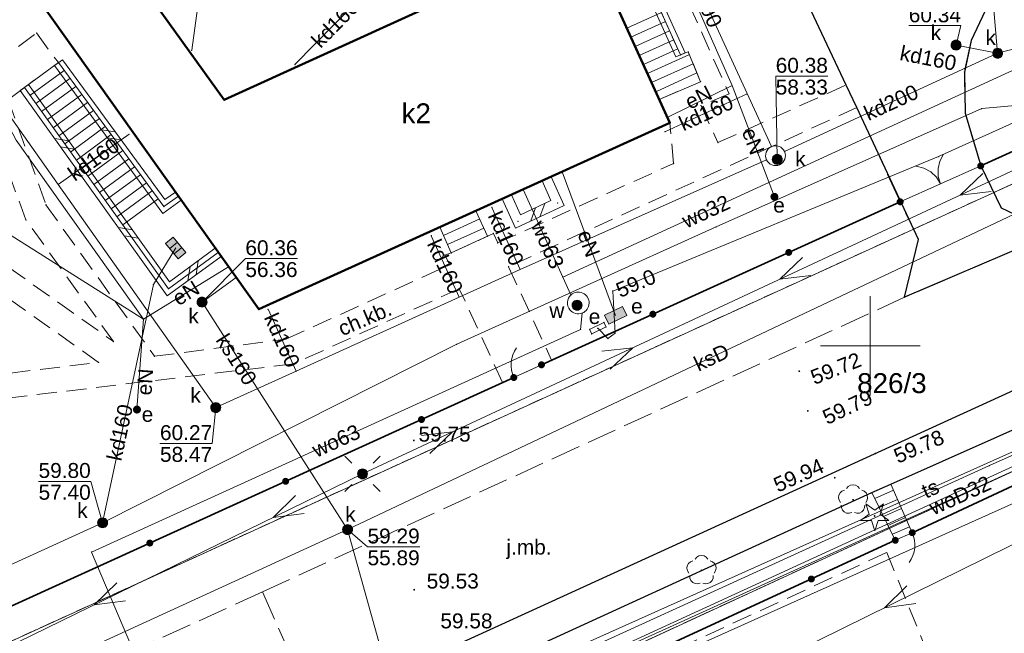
# Model space of a CAD drawing. Extents: x 6453237 to 6453735, y 5887843 to 5888051.
# Tile 6 of 11: x 6453307 to 6453357, y 5887886 to 5887916. Entities that reach past the tile are written whole.
import ezdxf
from ezdxf.enums import TextEntityAlignment as Align

# ---------------------------------------------------------------- set-up
doc = ezdxf.new("R2010")
doc.units = 0
doc.header["$PDSIZE"] = 0.75
for name, pattern in [('PRZER1-1', [2, 1, -1]), ('PRZER2-1', [3, 2, -1]), ('PRZER3-1', [4, 3, -1])]:
    doc.linetypes.add(name, pattern=pattern)
doc.layers.get('0').update_dxf_attribs({"linetype": 'CONTINUOUS', "lineweight": 13})
for name, color, linetype, lineweight in [('GESBZO', 7, 'CONTINUOUS', 50), ('GESBZO_O', 7, 'CONTINUOUS', 50), ('GESDZI', 7, 'CONTINUOUS', 18), ('GESDZI_O', 7, 'CONTINUOUS', 18), ('GESSCH', 7, 'CONTINUOUS', 18), ('GSLDSO', 7, 'CONTINUOUS', 18), ('GSLKBR', 7, 'CONTINUOUS', 18), ('GSLKFU', 7, 'CONTINUOUS', 18), ('GSLKOG', 7, 'CONTINUOUS', 35), ('GSLKRW', 7, 'CONTINUOUS', 25), ('GSLTZI', 7, 'PRZER2-1', 18), ('GSPPRB', 7, 'CONTINUOUS', 18), ('GSPWPS', 7, 'CONTINUOUS', 13), ('GSPWPS_O', 7, 'CONTINUOUS', 13), ('GSSKOA', 7, 'PRZER3-1', 18), ('GSSKOA_O', 7, 'PRZER3-1', 18), ('GSSKOD', 7, 'PRZER2-1', 18), ('GSSKOD_O', 7, 'PRZER2-1', 18), ('GSSOTW', 7, 'PRZER3-1', 18), ('GUPELA', 7, 'CONTINUOUS', 18), ('GUPIWZ', 7, 'CONTINUOUS', 18), ('GUPIWZ_O', 7, 'CONTINUOUS', 18), ('GUPPRZ', 7, 'CONTINUOUS', 18), ('GUPPRZ_O', 7, 'CONTINUOUS', 18), ('GUSIKP', 7, 'CONTINUOUS', 18)]:
    doc.layers.add(name, color=color, linetype=linetype, lineweight=lineweight)
for name, color, linetype, lineweight, true_color in [('GESKKL', 7, 'PRZER3-1', 18, 0x24bc24), ('GESUZY', 7, 'PRZER1-1', 18, 0x008000), ('GSPRDI', 7, 'CONTINUOUS', 18, 0x008000), ('GSPRDL', 7, 'CONTINUOUS', 18, 0x008000), ('GULEPR', 1, 'CONTINUOUS', 18, 0xff0000), ('GULEPR_O', 1, 'CONTINUOUS', 18, 0xff0000), ('GULGPR', 7, 'CONTINUOUS', 18, 0xbfbf00), ('GULKPR', 7, 'CONTINUOUS', 18, 0x803300), ('GULKPR_O', 7, 'CONTINUOUS', 18, 0x803300), ('GULTPR', 7, 'CONTINUOUS', 18, 0xff9100), ('GULTPR_O', 7, 'CONTINUOUS', 18, 0xff9100), ('GULWPR', 5, 'CONTINUOUS', 18, 0x0000ff), ('GULWPR_O', 5, 'CONTINUOUS', 18, 0x0000ff), ('GUPESE', 1, 'CONTINUOUS', 18, 0xff0000), ('GUPESE_O', 1, 'CONTINUOUS', 18, 0xff0000), ('GUPEUT', 1, 'CONTINUOUS', 18, 0xff0000), ('GUPEUT_O', 1, 'CONTINUOUS', 18, 0xff0000), ('GUPKKS', 7, 'CONTINUOUS', 18, 0x803300), ('GUPKSD', 7, 'CONTINUOUS', 18, 0x803300), ('GUPKSD_O', 7, 'CONTINUOUS', 18, 0x803300), ('GUSESE', 1, 'CONTINUOUS', 18, 0xff0000), ('GUSESE_O', 1, 'CONTINUOUS', 18, 0xff0000), ('GUSKSD', 7, 'CONTINUOUS', 18, 0x803300), ('GUSKSD_O', 7, 'CONTINUOUS', 18, 0x803300)]:
    doc.layers.add(name, color=color, linetype=linetype, lineweight=lineweight, true_color=true_color)
doc.styles.add('GEO-INFO', font='arial.ttf')

# ---------------------------------------------------------------- blocks, each defined once
blk = doc.blocks.new('KOLO')
blk.add_hatch(color=0).paths.add_polyline_path([(-0.5, 0), (-0.482963, -0.12941), (-0.433013, -0.25), (-0.353553, -0.353553), (-0.25, -0.433013), (-0.12941, -0.482963), (0, -0.5), (0.12941, -0.482963), (0.25, -0.433013), (0.353553, -0.353553), (0.433013, -0.25), (0.482963, -0.12941), (0.5, 0), (0.482963, 0.12941), (0.433013, 0.25), (0.353553, 0.353553), (0.25, 0.433013), (0.12941, 0.482963), (0, 0.5), (-0.12941, 0.482963), (-0.25, 0.433013), (-0.353553, 0.353553), (-0.433013, 0.25), (-0.482963, 0.12941)])
blk = doc.blocks.new('SPDLP')
blk.add_hatch(color=0).paths.add_polyline_path([(0, -0.09), (0.027812, -0.085595), (0.052901, -0.072812), (0.072812, -0.052901), (0.085595, -0.027812), (0.09, 0), (0.085595, 0.027812), (0.072812, 0.052901), (0.052901, 0.072812), (0.027812, 0.085595), (0, 0.09), (-0.027812, 0.085595), (-0.052901, 0.072812), (-0.072812, 0.052901), (-0.085595, 0.027812), (-0.09, 0), (-0.085595, -0.027812), (-0.072812, -0.052901), (-0.052901, -0.072812), (-0.027812, -0.085595)])
at = {"color": 0}
for points in [[(-0.648554, 1.126667), (-0.481106, 1.325358), (-0.255912, 1.454989), (0, 1.5), (0.255912, 1.454989), (0.481106, 1.325358), (0.648554, 1.126667)], [(-1.271938, -0.268652), (-1.40916, -0.048001), (-1.462858, 0.20623), (-1.426585, 0.463525), (-1.304695, 0.693003), (-1.11182, 0.867117), (-0.871109, 0.964971)], [(0.871109, 0.964971), (1.11182, 0.867117), (1.304695, 0.693003), (1.426585, 0.463525), (1.462858, 0.20623), (1.40916, -0.048001), (1.271938, -0.268652)], [(-0.137547, -1.292703), (-0.389802, -1.355024), (-0.648184, -1.327532), (-0.881678, -1.213525), (-1.062258, -1.026689), (-1.168249, -0.78945), (-1.186929, -0.530282)], [(1.186929, -0.530282), (1.168249, -0.78945), (1.062258, -1.026689), (0.881678, -1.213525), (0.648184, -1.327532), (0.389802, -1.355024), (0.137547, -1.292703)]]:
    blk.add_lwpolyline(points, dxfattribs=at)
blk = doc.blocks.new('SPDIP')
blk.add_hatch(color=0).paths.add_polyline_path([(0, -0.09), (0.027812, -0.085595), (0.052901, -0.072812), (0.072812, -0.052901), (0.085595, -0.027812), (0.09, 0), (0.085595, 0.027812), (0.072812, 0.052901), (0.052901, 0.072812), (0.027812, 0.085595), (0, 0.09), (-0.027812, 0.085595), (-0.052901, 0.072812), (-0.072812, 0.052901), (-0.085595, 0.027812), (-0.09, 0), (-0.085595, -0.027812), (-0.072812, -0.052901), (-0.052901, -0.072812), (-0.027812, -0.085595)])
at = {"color": 0}
blk.add_lwpolyline([(0.544942, 0.177062), (1.426676, -0.463555), (0.336792, -0.463555), (0, -1.500096), (-0.336792, -0.463555), (-1.426676, -0.463555), (-0.544942, 0.177062), (-0.881734, 1.213603), (0, 0.572986), (0.881734, 1.213603)], close=True, dxfattribs=at)
blk = doc.blocks.new('SUEP1')
at = {"color": 0}
blk.add_lwpolyline([(-1.5, -1), (1.5, 0), (-1.5, 1)], dxfattribs=at)
blk = doc.blocks.new('SUEO')
blk.add_hatch(color=0).paths.add_polyline_path([(-0.002174, 0.089974), (0.023762, 0.086807), (0.042561, 0.0793), (0.060131, 0.066965), (0.076266, 0.047786), (0.086234, 0.025762), (0.089972, 0.002226), (0.088646, -0.015553), (0.081114, -0.038994), (0.066834, -0.060276), (0.049699, -0.075033), (0.027576, -0.085671), (0.004027, -0.08991), (-0.019639, -0.087831), (-0.040932, -0.080154), (-0.059082, -0.067892), (-0.073734, -0.051607), (-0.08374, -0.032979), (-0.089221, -0.011817), (-0.089063, 0.012951), (-0.082571, 0.035806), (-0.069528, 0.057148), (-0.048957, 0.075519), (-0.026898, 0.085887)])
at = {"color": 0}
for points in [[(-1.767767, 1.767767), (-1.06066, 1.06066)], [(1.767767, 1.767767), (1.06066, 1.06066)], [(-1.767767, -1.767767), (-1.06066, -1.06066)], [(1.767767, -1.767767), (1.06066, -1.06066)]]:
    blk.add_lwpolyline(points, dxfattribs=at)
blk = doc.blocks.new('POINT')
at = {"color": 0}
blk.add_point((0, 0), dxfattribs=at)
blk = doc.blocks.new('SUUS05')
at = {"true_color": 0xffffff}
blk.add_hatch(color=7, dxfattribs=at).paths.add_polyline_path([(-0.5, 0.25), (-0.5, -0.25), (0.5, -0.25), (0.5, 0.25)])
at = {"color": 0}
blk.add_lwpolyline([(0.5, -0.25), (-0.5, -0.25), (-0.5, 0.25), (0.5, 0.25)], close=True, dxfattribs=at)
for points in [[(-0.175, -0.25), (-0.175, 0.25)], [(0.175, -0.25), (0.175, 0.25)]]:
    blk.add_lwpolyline(points, dxfattribs=at)
blk = doc.blocks.new('OKRAG_PELNY')
at = {"true_color": 0xffffff}
blk.add_hatch(color=7, dxfattribs=at).paths.add_polyline_path([(-0.5, 0), (-0.482963, -0.12941), (-0.433013, -0.25), (-0.353553, -0.353553), (-0.25, -0.433013), (-0.12941, -0.482963), (0, -0.5), (0.12941, -0.482963), (0.25, -0.433013), (0.353553, -0.353553), (0.433013, -0.25), (0.482963, -0.12941), (0.5, 0), (0.482963, 0.12941), (0.433013, 0.25), (0.353553, 0.353553), (0.25, 0.433013), (0.12941, 0.482963), (0, 0.5), (-0.12941, 0.482963), (-0.25, 0.433013), (-0.353553, 0.353553), (-0.433013, 0.25), (-0.482963, 0.12941)])
at = {"color": 0}
blk.add_lwpolyline([(0, 0.5), (0.12941, 0.482963), (0.25, 0.433013), (0.353553, 0.353553), (0.433013, 0.25), (0.482963, 0.12941), (0.5, 0), (0.482963, -0.12941), (0.433013, -0.25), (0.353553, -0.353553), (0.25, -0.433013), (0.12941, -0.482963), (0, -0.5), (-0.12941, -0.482963), (-0.25, -0.433013), (-0.353553, -0.353553), (-0.433013, -0.25), (-0.482963, -0.12941), (-0.5, 0), (-0.482963, 0.12941), (-0.433013, 0.25), (-0.353553, 0.353553), (-0.25, 0.433013), (-0.12941, 0.482963)], close=True, dxfattribs=at)
blk = doc.blocks.new('SZAFA1')
at = {"true_color": 0xffffff}
blk.add_hatch(color=7, dxfattribs=at).paths.add_polyline_path([(-1, -0.5), (1, -0.5), (1, 0.5), (-1, 0.5)])
at = {"color": 0}
blk.add_lwpolyline([(-1, -0.5), (-1, 0.5), (1, 0.5), (1, -0.5)], close=True, dxfattribs=at)
blk = doc.blocks.new('PION_C')
at = {"color": 0}
blk.add_lwpolyline([(0, 0.5), (0, -0.5)], dxfattribs=at)
blk = doc.blocks.new('ODTN_1')
at = {"color": 0}
for points in [[(-1, -0.5), (0, 0.5)], [(0, -0.5), (1, 0.5)]]:
    blk.add_lwpolyline(points, dxfattribs=at)
blk = doc.blocks.new('KTOK04')
at = {"color": 0}
blk.add_lwpolyline([(0, 0), (-0.01711, -0.261052), (-0.068148, -0.517638), (-0.152241, -0.765367), (-0.267949, -1), (-0.413293, -1.217523), (-0.585786, -1.414214), (-0.782477, -1.586707), (-1, -1.732051)], dxfattribs=at)
blk = doc.blocks.new('SLBRA')
at = {"color": 0}
for points in [[(1.732051, 1), (1.414214, 0.585786), (1, 0.267949), (0.517638, 0.068148), (0, 0)], [(0, 0), (0.517638, -0.068148), (1, -0.267949), (1.414214, -0.585786), (1.732051, -1)]]:
    blk.add_lwpolyline(points, dxfattribs=at)

msp = doc.modelspace()

# ---------------------------------------------------------------- linework, layer by layer
at = {"color": 7, "linetype": 'Continuous', "lineweight": 13, "elevation": 100, "flags": 128}
for points in [[(6453350, 5887897.5), (6453350, 5887902.5)], [(6453347.5, 5887900), (6453352.5, 5887900)]]:
    msp.add_lwpolyline(points, dxfattribs=at)
at = {"layer": 'GESBZO', "color": 7, "linetype": 'Continuous', "lineweight": 50, "elevation": 10.18}
msp.add_lwpolyline([(6453304.3, 5887922.86), (6453308.04, 5887925.56), (6453317.53, 5887912.36), (6453327.35, 5887916.84), (6453326.35, 5887917.78), (6453319.42, 5887932.84), (6453327.7, 5887938.1), (6453339.93, 5887911.2), (6453319.26, 5887901.84)], close=True, dxfattribs=at)
at = {"layer": 'GESDZI', "color": 7, "linetype": 'Continuous', "lineweight": 18, "elevation": 10.22}
for points in [[(6453454.509, 5887951.16), (6453357.86, 5887908.46), (6453273.03, 5887869.75), (6453242.22, 5887941.65)], [(6453247.659, 5887857.912), (6453261.74, 5887864.3), (6453264.48, 5887865.54), (6453273.03, 5887869.75), (6453357.86, 5887908.46), (6453454.509, 5887951.16)], [(6453453.446, 5887937.601), (6453404.89, 5887915.73), (6453376.57, 5887902.66), (6453372.86, 5887900.94), (6453325.41, 5887879.04), (6453307.55, 5887870.94), (6453291.43, 5887863.64), (6453281.4, 5887858.19), (6453278.65, 5887857.11), (6453264.73, 5887851.52), (6453250.96, 5887845.33), (6453248.644, 5887844.277)], [(6453325.41, 5887879.04), (6453372.86, 5887900.94), (6453378.625, 5887873.942)]]:
    msp.add_lwpolyline(points, dxfattribs=at)
at = {"layer": 'GESKKL', "color": 82, "linetype": 'PRZER3-1', "lineweight": 18, "ltscale": 0.5, "true_color": 0x24bc24, "elevation": 10.06}
msp.add_lwpolyline([(6453378.623, 5887873.942), (6453372.86, 5887900.94), (6453325.41, 5887879.04), (6453329.492, 5887862.301)], dxfattribs=at)
at = {"layer": 'GESSCH', "color": 7, "linetype": 'Continuous', "lineweight": 18, "elevation": 10.18}
for points in [[(6453339.39, 5887912.38), (6453341.47, 5887913.27), (6453340.85, 5887914.77), (6453340.46, 5887914.62), (6453336.44, 5887923.51), (6453334.69, 5887922.72)], [(6453307.48, 5887912.98), (6453309.19, 5887914.23), (6453314.49, 5887907), (6453315.22, 5887907.52), (6453317.22, 5887904.7), (6453314.72, 5887902.87)], [(6453328.36, 5887905.96), (6453328.94, 5887904.67), (6453330.76, 5887905.51), (6453330.18, 5887906.79)], [(6453350.08, 5887892.627), (6453351.038, 5887893.046), (6453352.108, 5887890.615), (6453351.254, 5887890.234)]]:
    msp.add_lwpolyline(points, close=True, dxfattribs=at)
at = {"layer": 'GESSCH', "color": 7, "linetype": 'Continuous', "lineweight": 18, "elevation": 10.18, "flags": 128}
for points in [[(6453339.499, 5887916.745), (6453337.764, 5887915.957)], [(6453339.705, 5887916.29), (6453337.971, 5887915.502)], [(6453339.911, 5887915.834), (6453338.178, 5887915.046)], [(6453340.117, 5887915.379), (6453338.385, 5887914.591)], [(6453340.323, 5887914.923), (6453338.592, 5887914.136)], [(6453340.905, 5887914.638), (6453338.799, 5887913.681)], [(6453341.096, 5887914.176), (6453339.006, 5887913.226)], [(6453309.475, 5887913.841), (6453307.762, 5887912.586)], [(6453341.287, 5887913.713), (6453339.212, 5887912.771)], [(6453309.771, 5887913.438), (6453308.054, 5887912.179)], [(6453310.066, 5887913.035), (6453308.345, 5887911.772)], [(6453310.362, 5887912.631), (6453308.636, 5887911.366)], [(6453310.658, 5887912.228), (6453308.927, 5887910.959)], [(6453310.953, 5887911.825), (6453309.218, 5887910.553)], [(6453311.249, 5887911.422), (6453309.509, 5887910.146)], [(6453311.544, 5887911.018), (6453309.8, 5887909.74)], [(6453311.84, 5887910.615), (6453310.092, 5887909.333)], [(6453312.136, 5887910.212), (6453310.383, 5887908.927)], [(6453312.431, 5887909.808), (6453310.674, 5887908.52)], [(6453312.727, 5887909.405), (6453310.965, 5887908.114)], [(6453313.022, 5887909.002), (6453311.256, 5887907.707)], [(6453313.318, 5887908.599), (6453311.547, 5887907.301)], [(6453313.614, 5887908.195), (6453311.838, 5887906.894)], [(6453313.909, 5887907.792), (6453312.129, 5887906.487)], [(6453314.205, 5887907.389), (6453312.421, 5887906.081)], [(6453328.544, 5887905.552), (6453330.367, 5887906.378)], [(6453328.749, 5887905.096), (6453330.573, 5887905.922)], [(6453351.17, 5887892.746), (6453350.226, 5887892.33)], [(6453351.371, 5887892.288), (6453350.446, 5887891.881)], [(6453351.573, 5887891.831), (6453350.666, 5887891.432)], [(6453351.774, 5887891.373), (6453350.887, 5887890.982)], [(6453351.975, 5887890.915), (6453351.107, 5887890.533)]]:
    msp.add_lwpolyline(points, dxfattribs=at)
at = {"layer": 'GESUZY', "color": 7, "linetype": 'Continuous', "lineweight": 18, "elevation": 10.07}
for points in [[(6453454.509, 5887951.16), (6453357.86, 5887908.46), (6453273.03, 5887869.75), (6453242.22, 5887941.65), (6453241.63, 5887941.361)], [(6453241.63, 5887941.361), (6453242.22, 5887941.65), (6453273.03, 5887869.75), (6453357.86, 5887908.46), (6453454.509, 5887951.16)], [(6453284.333, 5887851.602), (6453281.4, 5887858.19), (6453291.43, 5887863.64), (6453293.94, 5887864.78), (6453307.55, 5887870.94), (6453325.41, 5887879.04), (6453372.86, 5887900.94), (6453378.623, 5887873.942)], [(6453378.623, 5887873.942), (6453372.86, 5887900.94), (6453325.41, 5887879.04), (6453329.492, 5887862.301)]]:
    msp.add_lwpolyline(points, dxfattribs=at)
at = {"layer": 'GESUZY', "color": 96, "linetype": 'PRZER1-1', "lineweight": 18, "ltscale": 0.5, "true_color": 0x008000, "elevation": 10.08}
for points in [[(6453454.509, 5887951.16), (6453357.86, 5887908.46), (6453273.03, 5887869.75), (6453242.22, 5887941.65), (6453241.63, 5887941.361)], [(6453241.63, 5887941.361), (6453242.22, 5887941.65), (6453273.03, 5887869.75), (6453357.86, 5887908.46), (6453454.509, 5887951.16)], [(6453284.333, 5887851.602), (6453281.4, 5887858.19), (6453291.43, 5887863.64), (6453293.94, 5887864.78), (6453307.55, 5887870.94), (6453325.41, 5887879.04), (6453372.86, 5887900.94), (6453378.623, 5887873.942)], [(6453378.623, 5887873.942), (6453372.86, 5887900.94), (6453325.41, 5887879.04), (6453329.492, 5887862.301)]]:
    msp.add_lwpolyline(points, dxfattribs=at)
at = {"layer": 'GSLDSO', "color": 7, "linetype": 'Continuous', "lineweight": 18, "elevation": 10.18}
for points in [[(6453340.688, 5887914.723), (6453336.565, 5887923.841), (6453334.587, 5887922.948)], [(6453340.232, 5887914.517), (6453336.315, 5887923.179), (6453334.793, 5887922.492)], [(6453308.988, 5887914.082), (6453314.434, 5887906.653), (6453315.365, 5887907.316)], [(6453309.392, 5887914.378), (6453314.546, 5887907.347), (6453315.075, 5887907.724)], [(6453307.683, 5887913.126), (6453314.776, 5887903.221), (6453317.072, 5887904.902)], [(6453307.277, 5887912.834), (6453314.664, 5887902.519), (6453317.368, 5887904.498)], [(6453331.502, 5887907.387), (6453332.166, 5887905.916), (6453334.61, 5887907.058), (6453333.958, 5887908.493)], [(6453331.958, 5887907.593), (6453332.414, 5887906.584), (6453333.95, 5887907.302), (6453333.502, 5887908.287)]]:
    msp.add_lwpolyline(points, dxfattribs=at)
at = {"layer": 'GSLKBR', "color": 7, "linetype": 'Continuous', "lineweight": 18, "elevation": 10.18}
msp.add_lwpolyline([(6453355.55, 5887909.04), (6453351.5, 5887907.24)], dxfattribs=at)
at = {"layer": 'GSLKFU', "color": 7, "linetype": 'Continuous', "lineweight": 18, "elevation": 10.18}
for points in [[(6453333.47, 5887899.05), (6453332.08, 5887898.41)], [(6453351.254, 5887890.234), (6453352.108, 5887890.615)]]:
    msp.add_lwpolyline(points, dxfattribs=at)
at = {"layer": 'GSLKOG', "color": 7, "linetype": 'Continuous', "lineweight": 35, "elevation": 10.18}
for points in [[(6453355.55, 5887909.04), (6453378.01, 5887919.24)], [(6453333.47, 5887899.05), (6453351.5, 5887907.24)], [(6453352.108, 5887890.615), (6453370.59, 5887899.24), (6453372.98, 5887890.27), (6453377.189, 5887873.602)], [(6453269.19, 5887887.24), (6453275.78, 5887872.82), (6453332.08, 5887898.41)], [(6453329.201, 5887880.065), (6453351.254, 5887890.234)]]:
    msp.add_lwpolyline(points, dxfattribs=at)
at = {"layer": 'GSLKRW', "color": 7, "linetype": 'Continuous', "lineweight": 25, "elevation": 10.18}
for points in [[(6453267.77, 5887857.2), (6453285.69, 5887865.37), (6453292.662, 5887868.646), (6453322.08, 5887881.726), (6453328.365, 5887884.597), (6453367.547, 5887902.496), (6453374.695, 5887905.692), (6453392.531, 5887913.842), (6453397.691, 5887916.225), (6453453.775, 5887941.8)], [(6453328.211, 5887882.623), (6453350.082, 5887892.628), (6453351.038, 5887893.046), (6453369.66, 5887901.35)]]:
    msp.add_lwpolyline(points, dxfattribs=at)
msp.add_lwpolyline([(6453359.26, 5887905.67), (6453351.72, 5887902.44), (6453352.42, 5887905.34), (6453349.32, 5887911.97), (6453348.78, 5887913.1), (6453343.63, 5887924.07), (6453347.36, 5887925.86), (6453347.88, 5887924.93), (6453348.73, 5887923.7), (6453349.77, 5887922.79), (6453350.84, 5887922.26), (6453351.86, 5887921.99), (6453353.53, 5887921.9), (6453355.42, 5887922.03), (6453356.76, 5887922.41), (6453367.63, 5887927.46), (6453369.43, 5887923.79), (6453356.69, 5887917.86), (6453355.77, 5887916.84), (6453355.07, 5887915.35), (6453354.73, 5887913.76), (6453354.77, 5887911.69), (6453355.55, 5887909.04), (6453356.57, 5887906.94)], close=True, dxfattribs=at)
at = {"layer": 'GSLTZI', "color": 7, "linetype": 'PRZER2-1', "lineweight": 18, "ltscale": 0.5, "elevation": 10.1}
msp.add_lwpolyline([(6453329.47, 5887879.788), (6453350.827, 5887889.623), (6453356.288, 5887876.19)], dxfattribs=at)
at = {"layer": 'GSPPRB', "color": 7, "linetype": 'Continuous', "lineweight": 18}
for p in [(6453308.09, 5887915.72, 10.28), (6453355.07, 5887915.35, 10.28), (6453315.89, 5887914.85, 10.28), (6453340.46, 5887914.62, 10.28), (6453340.85, 5887914.77, 10.28), (6453309.19, 5887914.23, 10.28), (6453321.08, 5887914.13, 10.28), (6453354.73, 5887913.76, 10.28), (6453341.47, 5887913.27, 10.28), (6453348.78, 5887913.1, 10.28), (6453307.48, 5887912.98, 10.28), (6453342.9, 5887912.67, 10.28), (6453343.05, 5887913.08, 10.28), (6453343.81, 5887912.66, 10.28), (6453317.53, 5887912.36, 10.28), (6453339.39, 5887912.38, 10.28), (6453341.49, 5887912.07, 10.28), (6453349.32, 5887911.97, 10.28), (6453354.77, 5887911.69, 10.28), (6453355.6, 5887911.92, 10.28), (6453339.83, 5887911.49, 10.28), (6453339.93, 5887911.2, 10.28), (6453312.74, 5887910.63, 10.28), (6453339.68, 5887910.76, 10.28), (6453342.34, 5887910.21, 10.28), (6453345.03, 5887910.01, 10.28), (6453345.69, 5887909.76, 10.28), (6453340.11, 5887909.16, 10.28), (6453344.78, 5887909.35, 10.28), (6453353.43, 5887909.51, 10.28), (6453334.51, 5887908.75, 10.28), (6453345.44, 5887909.1, 10.28), (6453355.55, 5887909.04, 10.28), (6453333.73, 5887908.39, 10.28), (6453309.18, 5887908.11, 10.28), (6453332.55, 5887907.86, 10.28), (6453315.22, 5887907.52, 10.28), (6453331.73, 5887907.49, 10.28), (6453334.28, 5887907.18, 10.28), (6453345.18, 5887907.49, 10.28), (6453351.5, 5887907.24, 10.28), (6453308.56, 5887907.09, 10.28), (6453314.49, 5887907, 10.28), (6453330.18, 5887906.79, 10.28), (6453330.98, 5887906.96, 10.28), (6453356.57, 5887906.94, 10.28), (6453307.56, 5887906.33, 10.28), (6453332.29, 5887906.25, 10.28), (6453328.36, 5887905.96, 10.28), (6453342.25, 5887905.98, 10.28), (6453327.93, 5887905.53, 10.28), (6453330.76, 5887905.51, 10.28), (6453331.06, 5887905.65, 10.28), (6453331.27, 5887905.17, 10.28), (6453352.42, 5887905.34, 10.28), (6453317.22, 5887904.7, 10.28), (6453328.61, 5887904.56, 10.28), (6453328.94, 5887904.67, 10.28), (6453317.74, 5887903.97, 10.28), (6453328.87, 5887904.08, 10.28), (6453331.82, 5887903.98, 10.28), (6453332.4, 5887903.84, 10.28), (6453318.13, 5887903.43, 10.28), (6453334.54, 5887903.46, 10.28), (6453313.97, 5887903.08, 10.28), (6453314.72, 5887902.87, 10.28), (6453329.34, 5887902.87, 10.28), (6453337.05, 5887902.75, 10.28), (6453329.33, 5887902.45, 10.28), (6453334.95, 5887902.56, 10.28), (6453335.83, 5887902.35, 10.28), (6453351.72, 5887902.44, 10.28), (6453319.26, 5887901.84, 10.28), (6453319.73, 5887901.84, 10.28), (6453334.9, 5887901.81, 10.28), (6453313.46, 5887901.34, 10.28), (6453335.52, 5887901.65, 10.28), (6453335.44, 5887900.83, 10.28), (6453335.89, 5887900.83, 10.28), (6453336.3, 5887900.89, 10.28), (6453336.61, 5887901.18, 10.28), (6453336.72, 5887900.95, 10.28), (6453311.96, 5887900.22, 10.28), (6453320.63, 5887900.34, 10.28), (6453336, 5887900.6, 10.28), (6453336.81, 5887900.37, 10.28), (6453337.17, 5887900.64, 10.28), (6453329.21, 5887900.08, 10.28), (6453314.02, 5887899.48, 10.28), (6453333.98, 5887899.28, 10.28), (6453311.21, 5887899.17, 10.28), (6453321.02, 5887899.1, 10.28), (6453333.47, 5887899.05, 10.28), (6453321.14, 5887898.73, 10.28), (6453332.08, 5887898.41, 10.28), (6453331.52, 5887898.16, 10.28), (6453313.14, 5887896.8, 10.28), (6453355.985, 5887893.984, 10.28), (6453310.86, 5887889.64, 10.28)]:
    msp.add_point(p, dxfattribs=at)
at = {"layer": 'GSSKOA', "color": 7, "linetype": 'PRZER3-1', "lineweight": 18, "ltscale": 0.5, "elevation": 10.18}
for points in [[(6453422.716, 5887934.528), (6453359.26, 5887905.67), (6453351.72, 5887902.44), (6453319.449, 5887887.644), (6453322.08, 5887881.726)], [(6453319.45, 5887887.64), (6453291.09, 5887874.76), (6453281.9, 5887869.86), (6453277.53, 5887867.76), (6453261.62, 5887860.64), (6453247.898, 5887854.603)]]:
    msp.add_lwpolyline(points, dxfattribs=at)
at = {"layer": 'GSSKOD', "color": 7, "linetype": 'PRZER2-1', "lineweight": 18, "ltscale": 0.5, "elevation": 10.18}
for points in [[(6453290.88, 5887930.75), (6453312.22, 5887932.94), (6453315.84, 5887933.7), (6453317.26, 5887931.48), (6453319.42, 5887932.84), (6453326.35, 5887917.78), (6453327.35, 5887916.84), (6453317.53, 5887912.36), (6453308.04, 5887925.56), (6453312.89, 5887928.67), (6453312.06, 5887930.05), (6453303.23, 5887924.59)], [(6453296.9, 5887910.87), (6453311.96, 5887900.22), (6453307.56, 5887906.33), (6453300.83, 5887924.6), (6453311.45, 5887931.14), (6453311.18, 5887931.57), (6453292.94, 5887929.67)], [(6453336.62, 5887926.73), (6453342.9, 5887912.67), (6453341.49, 5887912.07), (6453342.34, 5887910.21), (6453348.78, 5887913.1), (6453349.32, 5887911.97), (6453331.82, 5887903.98), (6453333.98, 5887899.28), (6453333.47, 5887899.05), (6453332.08, 5887898.41), (6453331.52, 5887898.16), (6453329.34, 5887902.87), (6453321.02, 5887899.1), (6453299.78, 5887896.55)], [(6453305.98, 5887914.14), (6453308.09, 5887915.72), (6453309.19, 5887914.23), (6453307.48, 5887912.98), (6453306.67, 5887912.38), (6453308.56, 5887907.09), (6453314.02, 5887899.48), (6453320.63, 5887900.34), (6453328.87, 5887904.08), (6453328.61, 5887904.56), (6453328.94, 5887904.67), (6453330.76, 5887905.51), (6453331.06, 5887905.65), (6453331.27, 5887905.17), (6453340.11, 5887909.16), (6453339.93, 5887911.2), (6453339.39, 5887912.38), (6453341.47, 5887913.27), (6453340.85, 5887914.77), (6453340.46, 5887914.62), (6453336.44, 5887923.51)], [(6453299.34, 5887897.74), (6453311.21, 5887899.17), (6453296.4, 5887909.68)]]:
    msp.add_lwpolyline(points, dxfattribs=at)
msp.add_lwpolyline([(6453328.365, 5887884.597), (6453328.211, 5887882.623), (6453350.082, 5887892.628), (6453351.038, 5887893.046), (6453369.66, 5887901.35), (6453367.547, 5887902.496)], close=True, dxfattribs=at)
at = {"layer": 'GSSOTW', "color": 7, "linetype": 'PRZER3-1', "lineweight": 18, "ltscale": 0.5, "elevation": 10.18}
msp.add_lwpolyline([(6453355.77, 5887916.84), (6453355.07, 5887915.35), (6453354.73, 5887913.76), (6453354.77, 5887911.69), (6453355.55, 5887909.04), (6453356.57, 5887906.94), (6453359.26, 5887905.67), (6453351.72, 5887902.44), (6453352.42, 5887905.34), (6453351.5, 5887907.24), (6453349.32, 5887911.97), (6453348.78, 5887913.1), (6453343.63, 5887924.07)], dxfattribs=at)
at = {"layer": 'GULEPR', "color": 1, "linetype": 'Continuous', "lineweight": 18, "true_color": 0xff0000, "elevation": 10.14}
for points in [[(6453455.022, 5887957.711), (6453451.4, 5887956.41), (6453435.09, 5887949.13), (6453430.24, 5887947.02), (6453413.2, 5887937.56), (6453398.17, 5887930.08), (6453378.04, 5887920.86), (6453375.32, 5887919.39), (6453353.43, 5887909.51), (6453337.05, 5887902.75), (6453337.17, 5887900.64), (6453336.81, 5887900.37), (6453336.3, 5887900.89)], [(6453343.05, 5887913.08), (6453330.25, 5887941.99)], [(6453313.46, 5887901.34), (6453307.07, 5887910.34), (6453298.5, 5887926.61)], [(6453339.83, 5887911.49), (6453343.05, 5887913.08)], [(6453345.18, 5887907.49), (6453343.05, 5887913.08)], [(6453275.53, 5887906.13), (6453277.16, 5887904.15), (6453295.5, 5887911.73), (6453296.96, 5887911.76), (6453313.46, 5887901.34)], [(6453324.475, 5887893.57), (6453359.04, 5887909.69)], [(6453337.2, 5887901.53), (6453334.51, 5887908.75)], [(6453325.863, 5887874.595), (6453364.172, 5887893.465), (6453404.757, 5887907.257)], [(6453313.46, 5887901.34), (6453317.74, 5887903.97)], [(6453313.46, 5887901.34), (6453313.14, 5887896.8)], [(6453247.594, 5887858.817), (6453255.987, 5887862.718), (6453289.051, 5887876.283), (6453324.475, 5887893.57)]]:
    msp.add_lwpolyline(points, dxfattribs=at)
at = {"layer": 'GULGPR', "color": 52, "linetype": 'Continuous', "lineweight": 18, "true_color": 0xbfbf00, "elevation": 10.14}
for points in [[(6453355.985, 5887893.984), (6453372.759, 5887901.466), (6453376.659, 5887903.225), (6453444.883, 5887934.404), (6453453.482, 5887938.059)], [(6453279.08, 5887858.91), (6453301.92, 5887869.311), (6453316.045, 5887875.763), (6453355.985, 5887893.984)]]:
    msp.add_lwpolyline(points, dxfattribs=at)
at = {"layer": 'GULKPR', "color": 36, "linetype": 'Continuous', "lineweight": 18, "true_color": 0x803300, "elevation": 10.14}
for points in [[(6453345.03, 5887910.01), (6453338.28, 5887924.72), (6453335.42, 5887930.94), (6453331.24, 5887940.04), (6453330.31, 5887940.41)], [(6453315.89, 5887914.85), (6453317.04, 5887923.23)], [(6453275.91, 5887874.91), (6453311.41, 5887891.11), (6453329.21, 5887900.08), (6453342.25, 5887905.98), (6453355.6, 5887911.92), (6453360.66, 5887912.38), (6453372.73, 5887918.17), (6453372.08, 5887921.14), (6453371.63, 5887921.2)], [(6453300.41, 5887920.52), (6453309.18, 5887908.11), (6453317.1, 5887896.9), (6453321.14, 5887898.73), (6453329.33, 5887902.45), (6453332.4, 5887903.84), (6453344.78, 5887909.35)], [(6453321.08, 5887914.13), (6453325.11, 5887918.26)], [(6453345.69, 5887909.76), (6453356.4, 5887914.7), (6453357.36, 5887914.95), (6453357.94, 5887915.15)], [(6453354.31, 5887915.11), (6453356.4, 5887914.7)], [(6453323.727, 5887890.773), (6453360.31, 5887908.07), (6453369.771, 5887912.798)], [(6453339.68, 5887910.76), (6453343.81, 5887912.66)], [(6453312.74, 5887910.63), (6453309.18, 5887908.11)], [(6453330.98, 5887906.96), (6453332.4, 5887903.84)], [(6453327.93, 5887905.53), (6453329.33, 5887902.45)], [(6453315.09, 5887904.92), (6453313.97, 5887903.08), (6453311.41, 5887891.11)], [(6453318.13, 5887903.43), (6453316.41, 5887902.2), (6453323.727, 5887890.773)], [(6453319.73, 5887901.84), (6453321.14, 5887898.73)], [(6453323.727, 5887890.773), (6453275.124, 5887868.503)], [(6453330.076, 5887868.014), (6453323.727, 5887890.773)]]:
    msp.add_lwpolyline(points, dxfattribs=at)
at = {"layer": 'GULTPR', "color": 30, "linetype": 'Continuous', "lineweight": 18, "true_color": 0xff9100, "elevation": 10.14}
for points in [[(6453281.028, 5887859.025), (6453307.624, 5887871.692), (6453331.379, 5887882.108), (6453334.353, 5887883.473), (6453394.871, 5887911.259), (6453414.538, 5887919.901), (6453418.043, 5887921.975), (6453453.461, 5887937.79)], [(6453276.48, 5887858.08), (6453303.3, 5887870.65), (6453322.92, 5887879.55), (6453335.43, 5887884.94), (6453370.6, 5887900.71)]]:
    msp.add_lwpolyline(points, dxfattribs=at)
at = {"layer": 'GULWPR', "color": 5, "linetype": 'Continuous', "lineweight": 18, "true_color": 0x0000ff, "elevation": 10.14}
for points in [[(6453334.54, 5887903.46), (6453358.42, 5887914.43)], [(6453388.728, 5887908.036), (6453320.289, 5887876.952), (6453326.599, 5887861.616)], [(6453334.54, 5887903.46), (6453332.55, 5887907.86)], [(6453334.95, 5887902.56), (6453334.54, 5887903.46)], [(6453335.52, 5887901.65), (6453335.44, 5887900.83), (6453310.86, 5887889.64), (6453315.68, 5887878.27), (6453315.8, 5887877.99)], [(6453288.57, 5887866.039), (6453315.8, 5887877.99), (6453316.268, 5887878.158), (6453317.606, 5887876.098), (6453319.031, 5887876.712), (6453319.671, 5887875.231), (6453373.987, 5887899.634)]]:
    msp.add_lwpolyline(points, dxfattribs=at)
at = {"layer": 'GUPPRZ_O', "color": 36, "linetype": 'Continuous', "lineweight": 9, "true_color": 0x803300, "elevation": 10.8, "flags": 128}
for points in [[(6453353.469, 5887918.291), (6453356.09, 5887918.291), (6453356.4, 5887914.7)], [(6453351.934, 5887916.091), (6453354.555, 5887916.091), (6453354.31, 5887915.11)], [(6453347.866, 5887913.548), (6453345.245, 5887913.548), (6453345.32, 5887909.37)], [(6453345.245, 5887913.548), (6453347.866, 5887913.548)], [(6453321.209, 5887904.383), (6453318.588, 5887904.383), (6453316.41, 5887902.2)], [(6453318.588, 5887904.383), (6453321.209, 5887904.383)], [(6453314.296, 5887895.097), (6453316.917, 5887895.097), (6453317.1, 5887896.9)], [(6453314.296, 5887895.097), (6453316.917, 5887895.097)], [(6453308.193, 5887893.193), (6453310.814, 5887893.193), (6453311.41, 5887891.11)], [(6453308.193, 5887893.193), (6453310.814, 5887893.193)], [(6453327.35, 5887889.9), (6453324.729, 5887889.9), (6453323.727, 5887890.773)], [(6453324.729, 5887889.9), (6453327.35, 5887889.9)]]:
    msp.add_lwpolyline(points, dxfattribs=at)
at = {"layer": 'GUSESE', "color": 1, "linetype": 'Continuous', "lineweight": 18, "true_color": 0xff0000, "elevation": 10.14}
msp.add_lwpolyline([(6453336.61, 5887901.18), (6453336.72, 5887900.95), (6453336, 5887900.6), (6453335.89, 5887900.83)], close=True, dxfattribs=at)
at = {"layer": 'GUSIKP', "color": 5, "linetype": 'Continuous', "lineweight": 18, "true_color": 0x0000ff, "elevation": 10.14}
msp.add_lwpolyline([(6453335.52, 5887901.65, -0.323724), (6453334.9, 5887901.81, -0.399599), (6453334.95, 5887902.56, -1.201615)], format="xyb", close=True, dxfattribs=at)
at = {"layer": 'GUSKSD', "color": 36, "linetype": 'Continuous', "lineweight": 18, "true_color": 0x803300, "elevation": 10.14}
msp.add_lwpolyline([(6453344.78, 5887909.35, -0.414214), (6453345.03, 5887910.01, -0.414214), (6453345.69, 5887909.76, -1)], format="xyb", close=True, dxfattribs=at)

# ---------------------------------------------------------------- block references
at = {"layer": 'GSLDSO', "color": 7, "lineweight": 18, "xscale": 0.5, "yscale": 0.5}
for name, p, rotation in [('PION_C', (6453340.46, 5887914.62, 10.18), 114.3321725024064), ('PION_C', (6453309.19, 5887914.23, 10.18), 306.2435296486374), ('PION_C', (6453307.48, 5887912.98, 10.18), 305.60730897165), ('ODTN_1', (6453311.847, 5887910.605, 10.18), 306.2435296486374), ('ODTN_1', (6453309.506, 5887910.151, 10.18), 305.60730897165), ('PION_C', (6453333.73, 5887908.39, 10.18), 114.4439547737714), ('PION_C', (6453315.22, 5887907.52, 10.18), 35.4633642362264), ('PION_C', (6453331.73, 5887907.49, 10.18), 294.3045492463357), ('ODTN_1', (6453333.285, 5887906.715, 10.18), 25.04840929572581), ('ODTN_1', (6453312.708, 5887905.679, 10.18), 305.60730897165), ('PION_C', (6453317.22, 5887904.7, 10.18), 36.20412772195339), ('ODTN_1', (6453315.96, 5887903.778, 10.18), 36.20412772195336)]:
    msp.add_blockref(name, p, dxfattribs=dict(at, rotation=rotation))
at = {"layer": 'GSLKBR', "color": 7, "lineweight": 18, "xscale": 0.75, "yscale": 0.75, "rotation": 113.9624889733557}
msp.add_blockref('SLBRA', (6453353.525, 5887908.14, 10.18), dxfattribs=at)
at = {"layer": 'GSLKFU', "color": 7, "lineweight": 18, "xscale": 0.75, "yscale": 0.75}
for p, rotation in [((6453332.08, 5887898.41, 10.18), 204.722839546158), ((6453352.108, 5887890.615, 10.18), 24.03139675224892)]:
    msp.add_blockref('KTOK04', p, dxfattribs=dict(at, rotation=rotation))
at = {"layer": 'GSLKOG', "color": 7, "lineweight": 35, "xscale": 0.35, "yscale": 0.35}
for p in [(6453355.55, 5887909.04, 10.18), (6453351.5, 5887907.24, 10.18), (6453345.899, 5887904.696, 10.18), (6453339.071, 5887901.594, 10.18), (6453333.47, 5887899.05, 10.18), (6453332.08, 5887898.41, 10.18), (6453327.438, 5887896.3, 10.18), (6453320.611, 5887893.197, 10.18), (6453351.254, 5887890.234, 10.18), (6453352.108, 5887890.615, 10.18), (6453313.783, 5887890.093, 10.18), (6453347.038, 5887888.29, 10.18)]:
    msp.add_blockref('KOLO', p, dxfattribs=at)
at = {"layer": 'GSPRDI', "color": 96, "lineweight": 18, "true_color": 0x008000, "xscale": 0.5, "yscale": 0.5}
msp.add_blockref('SPDIP', (6453350.22, 5887891.454, 10.12), dxfattribs=at)
at = {"layer": 'GSPRDL', "color": 96, "lineweight": 18, "true_color": 0x008000, "xscale": 0.5, "yscale": 0.5}
for p in [(6453349.132, 5887892.268, 10.12), (6453341.516, 5887888.724, 10.12)]:
    msp.add_blockref('SPDLP', p, dxfattribs=at)
at = {"layer": 'GSPWPS', "color": 7, "lineweight": 13, "xscale": 0.09, "yscale": 0.09}
for p in [(6453346.43, 5887898.728, 10.08), (6453346.856, 5887896.737, 10.08), (6453327.056, 5887895.252, 10.08), (6453350.253, 5887894.596, 10.08), (6453348.212, 5887893.378, 10.08), (6453327.074, 5887887.751, 10.08)]:
    msp.add_blockref('KOLO', p, dxfattribs=at)
at = {"layer": 'GULEPR', "color": 1, "lineweight": 18, "true_color": 0xff0000, "xscale": 0.5, "yscale": 0.5}
for p, rotation in [((6453355.188, 5887907.894, 10.15), 205.002604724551), ((6453346.125, 5887903.667, 10.15), 205.002604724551), ((6453337.389, 5887899.593, 10.15), 25.00260472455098), ((6453328.327, 5887895.366, 10.15), 25.00260472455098), ((6453320.655, 5887891.706, 10.15), 206.0127885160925), ((6453311.668, 5887887.32, 10.15), 206.0127885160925), ((6453351.389, 5887887.168, 10.15), 206.2243601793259)]:
    msp.add_blockref('SUEP1', p, dxfattribs=dict(at, rotation=rotation))
at = {"layer": 'GUPELA', "color": 7, "lineweight": 18, "xscale": 0.5, "yscale": 0.5}
for name, p in [('SUEO', (6453324.475, 5887893.57, 10.15)), ('OKRAG_PELNY', (6453324.475, 5887893.57, 10.16))]:
    msp.add_blockref(name, p, dxfattribs=at)
at = {"layer": 'GUPESE', "color": 1, "lineweight": 18, "true_color": 0xff0000, "xscale": 0.5, "yscale": 0.5, "rotation": 25.57913038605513}
msp.add_blockref('SZAFA1', (6453337.2, 5887901.53, 10.16), dxfattribs=at)
at = {"layer": 'GUPEUT', "color": 1, "lineweight": 18, "true_color": 0xff0000, "xscale": 0.4, "yscale": 0.4}
for p in [(6453345.18, 5887907.49, 10.16), (6453313.14, 5887896.8, 10.16)]:
    msp.add_blockref('KOLO', p, dxfattribs=at)
at = {"layer": 'GUPIWZ', "color": 7, "lineweight": 18, "xscale": 0.5, "yscale": 0.5}
for p in [(6453345.32, 5887909.37, 10.18), (6453335.26, 5887902.04, 10.18)]:
    msp.add_blockref('OKRAG_PELNY', p, dxfattribs=at)
at = {"layer": 'GUPKKS', "color": 36, "lineweight": 18, "true_color": 0x803300, "rotation": 309.3369079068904}
msp.add_blockref('SUUS05', (6453315.09, 5887904.92, 10.16), dxfattribs=at)
at = {"layer": 'GUPKSD', "color": 36, "lineweight": 18, "true_color": 0x803300, "xscale": 0.5, "yscale": 0.5}
for p in [(6453354.31, 5887915.11, 10.16), (6453356.4, 5887914.7, 10.16), (6453316.41, 5887902.2, 10.16), (6453317.1, 5887896.9, 10.16), (6453311.41, 5887891.11, 10.16), (6453323.727, 5887890.773, 10.16)]:
    msp.add_blockref('OKRAG_PELNY', p, dxfattribs=at)
at = {"layer": 'GUPPRZ', "color": 36, "lineweight": 18, "true_color": 0x803300}
for p in [(6453354.31, 5887915.11, 10.16), (6453356.4, 5887914.7, 10.16), (6453345.32, 5887909.37, 10.16), (6453316.41, 5887902.2, 10.16), (6453317.1, 5887896.9, 10.16), (6453311.41, 5887891.11, 10.16), (6453323.727, 5887890.773, 10.16)]:
    msp.add_blockref('POINT', p, dxfattribs=at)
at = {"layer": 'GUPPRZ', "color": 1, "lineweight": 18, "true_color": 0xff0000}
msp.add_blockref('POINT', (6453337.05, 5887902.75, 10.16), dxfattribs=at)

# ---------------------------------------------------------------- texts
at = {"layer": 'GESBZO_O', "color": 7, "linetype": 'Continuous', "lineweight": 0, "style": 'GEO-INFO'}
msp.add_text('k2', height=1, dxfattribs=at).set_placement((6453327.176, 5887911.684, 10.8), align=Align.MIDDLE_CENTER)
at = {"layer": 'GESDZI_O', "color": 7, "linetype": 'Continuous', "lineweight": 0, "style": 'GEO-INFO'}
msp.add_text('826/3', height=1, dxfattribs=at).set_placement((6453351.084, 5887898.129, 10.81), align=Align.MIDDLE_CENTER)
at = {"layer": 'GSPWPS_O', "color": 7, "linetype": 'Continuous', "lineweight": 0, "style": 'GEO-INFO'}
for s, rotation, p in [('59.72', 21.8008, (6453346.91, 5887898.73, 10.8)), ('59.79', 25.2878, (6453347.51, 5887896.7, 10.8)), ('59.78', 23.8856, (6453351.09, 5887894.76, 10.8)), ('59.94', 24.1412, (6453345.047, 5887893.308, 10.8))]:
    msp.add_text(s, height=0.75, rotation=rotation, dxfattribs=at).set_placement(p, align=Align.TOP_LEFT)
for s, p in [('59.75', (6453327.29, 5887895.94, 10.8)), ('59.53', (6453327.7, 5887888.56, 10.8)), ('59.58', (6453328.39, 5887886.56, 10.8))]:
    msp.add_text(s, height=0.75, dxfattribs=at).set_placement(p, align=Align.TOP_LEFT)
at = {"layer": 'GSSKOA_O', "color": 7, "linetype": 'Continuous', "lineweight": 0, "style": 'GEO-INFO'}
msp.add_text('j.mb.', height=0.75, dxfattribs=at).set_placement((6453332.845, 5887889.892, 10.8), align=Align.MIDDLE_CENTER)
at = {"layer": 'GSSKOD_O', "color": 7, "linetype": 'Continuous', "lineweight": 0, "style": 'GEO-INFO'}
msp.add_text('ch.kb.', height=0.75, rotation=23.3016, dxfattribs=at).set_placement((6453324.593, 5887901.375, 10.8), align=Align.MIDDLE_CENTER)
at = {"layer": 'GULEPR_O', "color": 1, "linetype": 'Continuous', "lineweight": 0, "true_color": 0xff0000, "style": 'GEO-INFO'}
for rotation, p in [(26.2796, (6453341.361, 5887912.491, 10.8)), (290.8587, (6453344.115, 5887910.285, 10.8)), (290.4342, (6453335.855, 5887905.14, 10.8)), (31.5701, (6453315.6, 5887902.655, 10.8)), (85.9682, (6453313.538, 5887898.189, 10.8))]:
    msp.add_text('eN', height=0.75, rotation=rotation, dxfattribs=at).set_placement(p, align=Align.MIDDLE_CENTER)
at = {"layer": 'GULKPR_O', "color": 36, "linetype": 'Continuous', "lineweight": 0, "true_color": 0x803300, "style": 'GEO-INFO'}
for s, rotation, p in [('kd200', 294.649, (6453341.655, 5887917.365, 10.8)), ('kd160', 45.7021, (6453323.095, 5887916.195, 10.8)), ('kd160', 348.9011, (6453352.911, 5887914.461, 10.8)), ('kd200', 24.7616, (6453351.045, 5887912.23, 10.8)), ('kd160', 24.7047, (6453341.745, 5887911.71, 10.8)), ('kd160', 35.2933, (6453310.96, 5887909.37, 10.8)), ('kd160', 294.4716, (6453331.69, 5887905.4, 10.8)), ('kd160', 294.444, (6453328.63, 5887903.99, 10.8)), ('kd160', 294.3884, (6453320.435, 5887900.285, 10.8)), ('ks160', 302.6339, (6453318.141, 5887899.319, 10.8)), ('ksD', 25.3054, (6453342.019, 5887899.422, 10.8)), ('kd160', 77.9281, (6453312.277, 5887895.651, 10.8))]:
    msp.add_text(s, height=0.75, rotation=rotation, dxfattribs=at).set_placement(p, align=Align.MIDDLE_CENTER)
at = {"layer": 'GULTPR_O', "color": 30, "linetype": 'Continuous', "lineweight": 0, "true_color": 0xff9100, "style": 'GEO-INFO'}
msp.add_text('ts', height=0.75, rotation=24.1512, dxfattribs=at).set_placement((6453353.015, 5887892.825, 10.8), align=Align.MIDDLE_CENTER)
at = {"layer": 'GULWPR_O', "color": 5, "linetype": 'Continuous', "lineweight": 0, "true_color": 0x0000ff, "style": 'GEO-INFO'}
for s, rotation, p in [('wo32', 24.6731, (6453341.736, 5887906.755, 10.8)), ('wo63', 294.3359, (6453333.783, 5887905.089, 10.8)), ('wo63', 24.4773, (6453323.15, 5887895.235, 10.8)), ('woD32', 24.4268, (6453354.508, 5887892.494, 10.8))]:
    msp.add_text(s, height=0.75, rotation=rotation, dxfattribs=at).set_placement(p, align=Align.MIDDLE_CENTER)
at = {"layer": 'GUPESE_O', "color": 1, "linetype": 'Continuous', "lineweight": 0, "true_color": 0xff0000, "style": 'GEO-INFO'}
msp.add_text('e', height=0.75, dxfattribs=at).set_placement((6453338.56, 5887901.621, 10.8), align=Align.RIGHT)
at = {"layer": 'GUPEUT_O', "color": 1, "linetype": 'Continuous', "lineweight": 0, "true_color": 0xff0000, "style": 'GEO-INFO'}
for p in [(6453345.703, 5887906.698, 10.8), (6453313.961, 5887896.186, 10.8)]:
    msp.add_text('e', height=0.75, dxfattribs=at).set_placement(p, align=Align.RIGHT)
at = {"layer": 'GUPIWZ_O', "color": 7, "linetype": 'Continuous', "lineweight": 0, "style": 'GEO-INFO'}
msp.add_text('w', height=0.75, dxfattribs=at).set_placement((6453334.623, 5887901.408, 10.8), align=Align.RIGHT)
at = {"layer": 'GUPKSD_O', "color": 36, "linetype": 'Continuous', "lineweight": 0, "true_color": 0x803300, "style": 'GEO-INFO'}
for p in [(6453353.56, 5887915.36, 10.8), (6453356.316, 5887915.109, 10.8), (6453316.247, 5887901.133, 10.8), (6453316.35, 5887897.15, 10.8), (6453310.66, 5887891.36, 10.8), (6453324.131, 5887891.167, 10.8)]:
    msp.add_text('k', height=0.75, dxfattribs=at).set_placement(p, align=Align.RIGHT)
at = {"layer": 'GUPPRZ_O', "color": 36, "linetype": 'Continuous', "lineweight": 0, "true_color": 0x803300, "style": 'GEO-INFO'}
msp.add_text('60.34', height=0.75, dxfattribs=at).set_placement((6453351.934, 5887916.633, 10.8), align=Align.MIDDLE_LEFT)
for s, p in [('60.38', (6453345.245, 5887913.721, 10.8)), ('58.33', (6453345.245, 5887912.626, 10.8)), ('60.36', (6453318.588, 5887904.555, 10.8)), ('56.36', (6453318.588, 5887903.46, 10.8)), ('60.27', (6453314.296, 5887895.269, 10.8)), ('58.47', (6453314.296, 5887894.174, 10.8)), ('59.80', (6453308.193, 5887893.366, 10.8)), ('57.40', (6453308.193, 5887892.271, 10.8)), ('59.29', (6453324.729, 5887890.073, 10.8)), ('55.89', (6453324.729, 5887888.978, 10.8))]:
    msp.add_text(s, height=0.75, dxfattribs=at).set_placement(p)
at = {"layer": 'GUPPRZ_O', "color": 1, "linetype": 'Continuous', "lineweight": 0, "true_color": 0xff0000, "style": 'GEO-INFO'}
msp.add_text('59.0', height=0.75, rotation=22.8902, dxfattribs=at).set_placement((6453337.275, 5887902.75, 10.8), align=Align.MIDDLE_LEFT)
at = {"layer": 'GUSESE_O', "color": 1, "linetype": 'Continuous', "lineweight": 0, "true_color": 0xff0000, "style": 'GEO-INFO'}
msp.add_text('e', height=0.75, dxfattribs=at).set_placement((6453336.139, 5887901.475, 10.8), align=Align.MIDDLE_CENTER)
at = {"layer": 'GUSKSD_O', "color": 36, "linetype": 'Continuous', "lineweight": 0, "true_color": 0x803300, "style": 'GEO-INFO'}
msp.add_text('k', height=0.75, dxfattribs=at).set_placement((6453346.488, 5887909.396, 10.8), align=Align.MIDDLE_CENTER)

doc.saveas('drawing.dxf')
